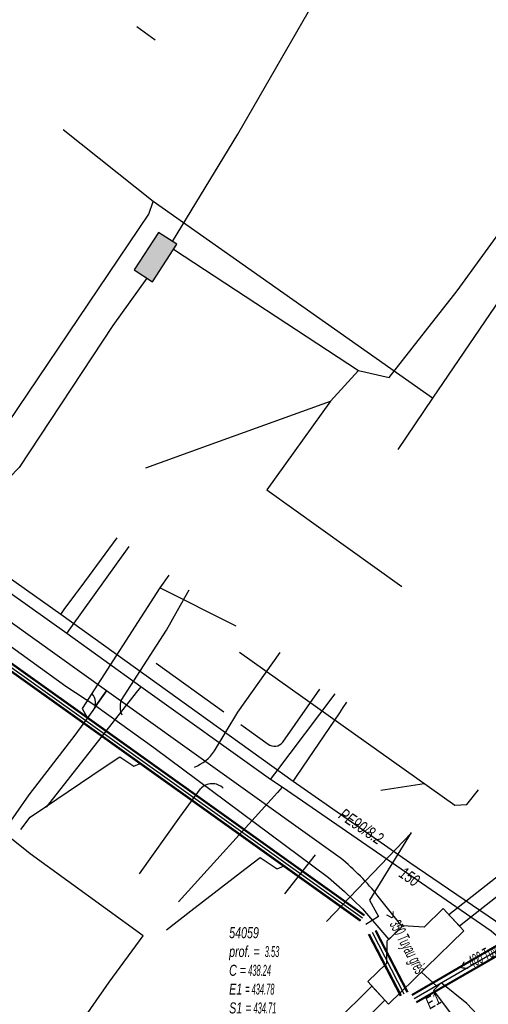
# Model space of a CAD drawing. Header units: metres. Extents: x 2695563 to 2696938, y 1260544 to 1262032.
# Tile 168 of 256: x 2696211 to 2696232, y 1261511 to 1261557. Entities that reach past the tile are written whole.
import ezdxf

# ---------------------------------------------------------------- set-up
doc = ezdxf.new("R2010")
doc.units = ezdxf.units.M
doc.header["$LTSCALE"] = 100
doc.linetypes.add('AUSGEZOGEN', pattern=[0])
for name, color, linetype in [('Eau portable_Cadastre des conduites_Conduite', 171, 'AUSGEZOGEN'), ('Eau potable_Cadastre des conduites_Conduite_Texte', 171, 'AUSGEZOGEN'), ('EU_Cadastre des conduites', 24, 'AUSGEZOGEN'), ('EU_Cadastre des conduites – Texte', 7, 'AUSGEZOGEN'), ('EU_Cadastre des conduites_Regard normalisé – Texte', 24, 'AUSGEZOGEN'), ('EU_Cadastre des conduites_Texte entrée-sortie', 24, 'AUSGEZOGEN'), ('Gaz_Cadastre des conduites_Conduite', 32, 'AUSGEZOGEN'), ('Gaz_Cadastre des conduites_Conduite_Texte', 32, 'AUSGEZOGEN'), ('Réseau électrique_Cadastre des conduite_Bord du tracé', 1, 'AUSGEZOGEN'), ('Réseau électrique_Cadastre des conduite_Tronçon de tracé', 1, 'AUSGEZOGEN'), ('Réseau électrique_Cadastre des conduites_Ouvrage_Surface-Ligne-Point', 1, 'AUSGEZOGEN'), ('TV_Cadastre des conduites_CONDUITE', 92, 'AUSGEZOGEN'), ('Télécommunications_SW_Cadastre des conduites_Bord du tracé', 94, 'AUSGEZOGEN'), ('Télécommunications_SW_Cadastre des conduites_Ouvrage', 94, 'AUSGEZOGEN')]:
    doc.layers.add(name, color=color, linetype=linetype)
doc.styles.add('ARIAL', font='arial.ttf')
pattern_1 = [(0, (2708005, 1273150), (6075, 6075), [6075, -6075]), (90, (2708005, 1273150), (-6075, 6075), [6075, -6075])]

# ---------------------------------------------------------------- blocks, each defined once
blk = doc.blocks.new('COMPLEXOBJECT_1635')
at = {"layer": 'Réseau électrique_Cadastre des conduite_Bord du tracé', "color": 1, "linetype": 'AUSGEZOGEN', "transparency": 33554687}
for points in [[(6224.452, 11518.396), (6213.746, 11526.058), (6213.247, 11525.361), (6215.913, 11523.448), (6223.915, 11517.49), (6224.647, 11516.853), (6225.471, 11516.056), (6226.672, 11514.656)], [(6226.672, 11514.656), (6227.285, 11515.245), (6226.196, 11516.622)]]:
    blk.add_lwpolyline(points, dxfattribs=at)
blk.add_arc((6217.306, 11509.627), 11.312, 38.1986, 50.8243, dxfattribs=at)
blk = doc.blocks.new('COMPLEXOBJECT_1636')
at = {"layer": 'Réseau électrique_Cadastre des conduite_Bord du tracé', "color": 1, "linetype": 'AUSGEZOGEN', "transparency": 33554687}
for points in [[(6213.247, 11525.361), (6213.746, 11526.058), (6197.2, 11537.898), (6174.251, 11554.532), (6155.091, 11568.252), (6145.699, 11574.988)], [(6144.677, 11574.5), (6148.545, 11571.707), (6157.356, 11565.476), (6169.598, 11556.684), (6172.409, 11554.613), (6178.488, 11550.242), (6180.617, 11548.662), (6197.089, 11536.96), (6211.868, 11526.262), (6213.247, 11525.361)]]:
    blk.add_lwpolyline(points, dxfattribs=at)
blk = doc.blocks.new('COMPLEXOBJECT_1968')
at = {"layer": 'Réseau électrique_Cadastre des conduite_Tronçon de tracé', "color": 1, "linetype": 'AUSGEZOGEN', "transparency": 33554687}
blk.add_line((6214.41, 11525.605), (6216.493, 11528.841), dxfattribs=at)
blk.add_arc((6215.25, 11525.314), 0.888, 160.892, 204.3369, dxfattribs=at)
blk = doc.blocks.new('COMPLEXOBJECT_1987')
at = {"layer": 'Réseau électrique_Cadastre des conduite_Tronçon de tracé', "color": 1, "linetype": 'AUSGEZOGEN', "transparency": 33554687}
for p, q in [((6221.815, 11523.7), (6223.522, 11526.128)), ((6219.897, 11524.506), (6221.145, 11523.604))]:
    blk.add_line(p, q, dxfattribs=at)
blk.add_arc((6221.431, 11523.993), 0.483, 233.654, 322.654, dxfattribs=at)
blk = doc.blocks.new('COMPLEXOBJECT_2682')
at = {"layer": 'Réseau électrique_Cadastre des conduite_Tronçon de tracé', "color": 1, "linetype": 'AUSGEZOGEN', "transparency": 33554687}
blk.add_lwpolyline([(6215.256, 11517.663), (6217.093, 11520.261), (6218.046, 11521.556)], dxfattribs=at)
blk.add_arc((6218.585, 11521.067), 0.727, 46.3063, 137.7649, dxfattribs=at)
blk = doc.blocks.new('COMPLEXOBJECT_2683')
at = {"layer": 'Réseau électrique_Cadastre des conduite_Tronçon de tracé', "color": 1, "linetype": 'AUSGEZOGEN', "transparency": 33554687}
blk.add_lwpolyline([(6218.689, 11523.299), (6219.764, 11525.081), (6221.697, 11527.81)], dxfattribs=at)
blk.add_arc((6217.057, 11524.372), 1.953, 291.2308, 326.6906, dxfattribs=at)

msp = doc.modelspace()

# ---------------------------------------------------------------- hatches: boundary and pattern name
at = {"layer": 'Réseau électrique_Cadastre des conduite_Bord du tracé', "lineweight": 18, "transparency": 33554687}
h = msp.add_hatch(dxfattribs=at)
h.set_pattern_fill('MUSTER', color=1, scale=6075, style=0, pattern_type=2)
h.set_pattern_definition(pattern_1)
h.paths.add_polyline_path([(2696214.217, 1261525.171), (2696214.716, 1261525.868), (2696198.17, 1261537.708), (2696175.221, 1261554.342), (2696156.061, 1261568.062), (2696146.669, 1261574.798), (2696146.604, 1261574.844), (2696146.538, 1261574.888), (2696146.471, 1261574.93), (2696146.403, 1261574.97), (2696146.333, 1261575.009), (2696146.263, 1261575.046), (2696146.192, 1261575.082), (2696146.12, 1261575.115), (2696146.047, 1261575.147), (2696145.973, 1261575.176), (2696145.899, 1261575.204), (2696145.824, 1261575.23), (2696145.748, 1261575.254), (2696145.672, 1261575.276), (2696145.595, 1261575.297), (2696145.518, 1261575.315), (2696145.44, 1261575.331), (2696145.362, 1261575.345), (2696145.284, 1261575.358), (2696145.205, 1261575.368), (2696145.126, 1261575.376), (2696145.047, 1261575.383), (2696144.968, 1261575.387), (2696144.889, 1261575.389), (2696144.809, 1261575.39), (2696144.73, 1261575.388), (2696144.65, 1261575.384), (2696144.571, 1261575.378), (2696144.492, 1261575.371), (2696144.414, 1261575.361), (2696144.335, 1261575.349), (2696144.471, 1261574.657), (2696144.561, 1261574.649), (2696144.598, 1261574.645), (2696144.634, 1261574.64), (2696144.671, 1261574.635), (2696144.707, 1261574.629), (2696144.744, 1261574.623), (2696144.78, 1261574.617), (2696144.816, 1261574.61), (2696144.853, 1261574.602), (2696144.889, 1261574.594), (2696144.925, 1261574.586), (2696144.961, 1261574.577), (2696144.996, 1261574.568), (2696145.032, 1261574.558), (2696145.067, 1261574.548), (2696145.103, 1261574.538), (2696145.138, 1261574.527), (2696145.173, 1261574.515), (2696145.208, 1261574.503), (2696145.243, 1261574.491), (2696145.278, 1261574.478), (2696145.312, 1261574.465), (2696145.346, 1261574.451), (2696145.381, 1261574.437), (2696145.415, 1261574.423), (2696145.448, 1261574.408), (2696145.482, 1261574.393), (2696145.515, 1261574.377), (2696145.549, 1261574.361), (2696145.582, 1261574.344), (2696145.614, 1261574.327), (2696145.647, 1261574.31), (2696149.515, 1261571.517), (2696158.326, 1261565.286), (2696170.568, 1261556.494), (2696173.379, 1261554.423), (2696179.458, 1261550.052), (2696181.587, 1261548.472), (2696198.059, 1261536.77), (2696212.838, 1261526.072)], flags=0)
h = msp.add_hatch(dxfattribs=at)
h.set_pattern_fill('MUSTER', color=1, scale=6075, style=0, pattern_type=2)
h.set_pattern_definition(pattern_1)
h.paths.add_polyline_path([(2696230.879, 1261515.084), (2696234.483, 1261517.911), (2696238.509, 1261521.481), (2696243.133, 1261525.914), (2696242.649, 1261526.419), (2696238.035, 1261521.995), (2696234.035, 1261518.449), (2696230.401, 1261515.598)], flags=0)
h = msp.add_hatch(dxfattribs=at)
h.set_pattern_fill('MUSTER', color=1, scale=6075, style=0, pattern_type=2)
h.set_pattern_definition(pattern_1)
h.paths.add_polyline_path([(2696227.642, 1261514.466), (2696228.255, 1261515.055), (2696227.166, 1261516.432), (2696227.116, 1261516.495), (2696227.066, 1261516.558), (2696227.015, 1261516.62), (2696226.964, 1261516.682), (2696226.912, 1261516.743), (2696226.86, 1261516.805), (2696226.807, 1261516.866), (2696226.754, 1261516.926), (2696226.701, 1261516.986), (2696226.647, 1261517.046), (2696226.592, 1261517.105), (2696226.538, 1261517.164), (2696226.483, 1261517.222), (2696226.427, 1261517.281), (2696226.371, 1261517.338), (2696226.315, 1261517.396), (2696226.258, 1261517.453), (2696226.201, 1261517.509), (2696226.143, 1261517.565), (2696226.085, 1261517.621), (2696226.027, 1261517.676), (2696225.968, 1261517.731), (2696225.909, 1261517.786), (2696225.849, 1261517.84), (2696225.789, 1261517.893), (2696225.729, 1261517.947), (2696225.668, 1261517.999), (2696225.607, 1261518.052), (2696225.546, 1261518.104), (2696225.484, 1261518.155), (2696225.422, 1261518.206), (2696214.716, 1261525.868), (2696214.217, 1261525.171), (2696216.883, 1261523.258), (2696224.885, 1261517.3), (2696225.617, 1261516.663), (2696226.441, 1261515.866)], flags=0)
h = msp.add_hatch(dxfattribs=at)
h.set_pattern_fill('MUSTER', color=1, scale=6075, style=0, pattern_type=2)
h.set_pattern_definition(pattern_1)
h.paths.add_polyline_path([(2696226.872, 1261512.328), (2696223.477, 1261508.959), (2696217.126, 1261502.286), (2696213.365, 1261499.042), (2696204.25, 1261490.191), (2696197.716, 1261484.112), (2696196.437, 1261482.827), (2696197.187, 1261482.049), (2696198.507, 1261483.314), (2696204.864, 1261489.559), (2696213.959, 1261498.392), (2696217.734, 1261501.648), (2696224.105, 1261508.343), (2696227.47, 1261511.683)], flags=0)
h = msp.add_hatch(dxfattribs=at)
h.set_pattern_fill('MUSTER', color=1, scale=6075, style=0, pattern_type=2)
h.set_pattern_definition(pattern_1)
h.paths.add_polyline_path([(2696235.852, 1261506.335), (2696234.94, 1261507.575), (2696231.227, 1261511.532), (2696230.045, 1261512.475), (2696229.687, 1261512.127), (2696230.596, 1261510.919), (2696234.301, 1261506.971), (2696235.474, 1261506.007)], flags=0)
at = {"layer": 'Réseau électrique_Cadastre des conduites_Ouvrage_Surface-Ligne-Point', "lineweight": 18, "transparency": 33554687}
h = msp.add_hatch(dxfattribs=at)
h.set_pattern_fill('MUSTER', color=1, scale=4050, style=0, pattern_type=2)
h.set_pattern_definition([(0, (2703955, 1269100), (4050, 4050), [4050, -4050]), (90, (2703955, 1269100), (-4050, 4050), [4050, -4050])])
h.paths.add_polyline_path([(2696227.637, 1261511.503), (2696231.085, 1261514.861), (2696230.137, 1261515.882), (2696229.27, 1261515.026), (2696228.284, 1261515.082), (2696227.549, 1261514.378), (2696227.536, 1261513.365), (2696226.684, 1261512.53)], flags=0)
at = {"layer": 'Télécommunications_SW_Cadastre des conduites_Ouvrage', "transparency": 33554687}
msp.add_hatch(color=7, dxfattribs=at).paths.add_polyline_path([(2696215.973, 1261545.167), (2696216.81, 1261544.62), (2696217.932, 1261546.336), (2696217.095, 1261546.883)])

# ---------------------------------------------------------------- linework, layer by layer
at = {"layer": 'Eau portable_Cadastre des conduites_Conduite', "color": 7, "linetype": 'AUSGEZOGEN', "transparency": 33554687}
for points in [[(2696236.131, 1261511.368), (2696234.611, 1261512.855), (2696234.143, 1261513.284), (2696232.343, 1261514.851), (2696222.763, 1261521.44), (2696222.226, 1261521.795), (2696216.277, 1261526.05), (2696212.894, 1261528.496), (2696197.985, 1261539.099), (2696182.323, 1261550.29), (2696181.305, 1261551.01), (2696177.163, 1261553.969), (2696169.139, 1261559.759), (2696156.312, 1261569.024), (2696153.225, 1261571.18), (2696152.551, 1261571.681), (2696144.818, 1261577.199), (2696144.516, 1261577.414), (2696142.665, 1261578.735)], [(2696212.894, 1261528.496), (2696213.08, 1261528.756), (2696215.746, 1261532.477)], [(2696216.277, 1261526.05), (2696216.073, 1261525.791), (2696211.939, 1261520.53)], [(2696222.226, 1261521.795), (2696222.418, 1261522.051), (2696225.188, 1261525.73)], [(2696222.763, 1261521.44), (2696222.541, 1261521.196), (2696218.001, 1261516.192)]]:
    msp.add_lwpolyline(points, dxfattribs=at)
at = {"layer": 'EU_Cadastre des conduites', "color": 24, "linetype": 'AUSGEZOGEN', "transparency": 33554687}
for p, q in [((2696216.935, 1261555.702), (2696216.096, 1261556.3)), ((2696217.562, 1261531.17), (2696217.157, 1261530.582)), ((2696220.65, 1261528.821), (2696217.157, 1261530.582)), ((2696227.288, 1261521.301), (2696229.269, 1261521.609)), ((2696224.787, 1261515.281), (2696228.684, 1261519.359))]:
    msp.add_line(p, q, dxfattribs=at)
at = {"layer": 'EU_Cadastre des conduites', "linetype": 'AUSGEZOGEN', "transparency": 33554687}
for p, q in [((2696188.404, 1261542.381), (2696226.337, 1261515.322)), ((2696188.416, 1261542.397), (2696226.349, 1261515.338)), ((2696188.427, 1261542.413), (2696226.36, 1261515.354)), ((2696188.579, 1261542.625), (2696226.512, 1261515.566)), ((2696188.59, 1261542.641), (2696226.523, 1261515.582)), ((2696188.602, 1261542.657), (2696226.535, 1261515.598)), ((2696237.201, 1261516.871), (2696228.699, 1261511.93)), ((2696237.212, 1261516.854), (2696228.71, 1261511.913)), ((2696237.222, 1261516.837), (2696228.72, 1261511.896)), ((2696237.402, 1261516.525), (2696228.9, 1261511.584)), ((2696237.412, 1261516.508), (2696228.91, 1261511.567)), ((2696237.423, 1261516.491), (2696228.921, 1261511.55)), ((2696227.015, 1261514.863), (2696228.475, 1261512.046)), ((2696227.035, 1261514.874), (2696228.495, 1261512.057)), ((2696227.056, 1261514.884), (2696228.516, 1261512.067)), ((2696226.704, 1261514.702), (2696228.164, 1261511.885)), ((2696226.725, 1261514.712), (2696228.185, 1261511.895)), ((2696226.745, 1261514.723), (2696228.205, 1261511.906))]:
    msp.add_line(p, q, dxfattribs=at)
at = {"layer": 'EU_Cadastre des conduites', "color": 255, "transparency": 33554687}
for p, q in [((2696188.503, 1261542.519), (2696226.436, 1261515.46)), ((2696237.312, 1261516.681), (2696228.81, 1261511.74)), ((2696226.88, 1261514.793), (2696228.34, 1261511.976))]:
    msp.add_line(p, q, dxfattribs=at)
at = {"layer": 'EU_Cadastre des conduites', "color": 24, "linetype": 'AUSGEZOGEN', "transparency": 33554687}
for points in [[(2696217.157, 1261530.582), (2696213.588, 1261525.048), (2696213.827, 1261524.639)], [(2696220.798, 1261527.635), (2696230.665, 1261520.617), (2696231.22, 1261520.657), (2696231.749, 1261521.318)], [(2696210.787, 1261519.51), (2696211.203, 1261520.073), (2696211.911, 1261520.55), (2696214.559, 1261522.332), (2696215.32, 1261522.844), (2696215.958, 1261522.406), (2696216.258, 1261522.536)], [(2696228.677, 1261519.366), (2696226.76, 1261516.26), (2696227.175, 1261515.515), (2696226.598, 1261515.15)], [(2696217.456, 1261514.907), (2696218.577, 1261515.774), (2696221.054, 1261517.684), (2696221.749, 1261518.22), (2696222.537, 1261517.695), (2696222.852, 1261517.832)]]:
    msp.add_lwpolyline(points, dxfattribs=at)
at = {"layer": 'Gaz_Cadastre des conduites_Conduite', "color": 32, "linetype": 'AUSGEZOGEN', "transparency": 33554687}
for points in [[(2696233.284, 1261514.698), (2696232.53, 1261515.302), (2696228.612, 1261517.983), (2696223.261, 1261521.704), (2696212.612, 1261529.369), (2696198.632, 1261539.264), (2696182.296, 1261550.95), (2696169.108, 1261560.386), (2696156.182, 1261569.653), (2696153.058, 1261571.912), (2696152.506, 1261572.314), (2696142.162, 1261579.617)], [(2696212.612, 1261529.369), (2696212.772, 1261529.586), (2696213.305, 1261530.311), (2696213.394, 1261530.432), (2696213.542, 1261530.634), (2696215.192, 1261532.876)], [(2696223.261, 1261521.704), (2696223.412, 1261521.928), (2696223.968, 1261522.747), (2696225.397, 1261524.857), (2696225.562, 1261525.101), (2696225.729, 1261525.347)]]:
    msp.add_lwpolyline(points, dxfattribs=at)
at = {"layer": 'Réseau électrique_Cadastre des conduite_Bord du tracé', "color": 1, "linetype": 'AUSGEZOGEN', "transparency": 33554687}
for points in [[(2696230.879, 1261515.084), (2696234.483, 1261517.911), (2696238.509, 1261521.481), (2696243.133, 1261525.914), (2696242.649, 1261526.419), (2696238.035, 1261521.995), (2696234.035, 1261518.449), (2696230.401, 1261515.598), (2696230.879, 1261515.084)], [(2696226.872, 1261512.328), (2696223.477, 1261508.959), (2696217.126, 1261502.286), (2696213.365, 1261499.042), (2696204.25, 1261490.191), (2696197.716, 1261484.112), (2696196.437, 1261482.827), (2696197.187, 1261482.049), (2696198.507, 1261483.314), (2696204.864, 1261489.559), (2696213.959, 1261498.392), (2696217.734, 1261501.648), (2696224.105, 1261508.343), (2696227.47, 1261511.683), (2696226.872, 1261512.328)], [(2696235.852, 1261506.335), (2696234.94, 1261507.575), (2696231.227, 1261511.532), (2696230.045, 1261512.475), (2696229.687, 1261512.127), (2696230.596, 1261510.919), (2696234.301, 1261506.971), (2696235.474, 1261506.007), (2696235.852, 1261506.335)]]:
    msp.add_lwpolyline(points, close=True, dxfattribs=at)
at = {"layer": 'Réseau électrique_Cadastre des conduite_Tronçon de tracé', "color": 1, "linetype": 'AUSGEZOGEN', "transparency": 33554687}
for p, q in [((2696217.958, 1261529.539), (2696218.494, 1261530.5)), ((2696217.463, 1261528.651), (2696217.958, 1261529.539)), ((2696220.085, 1261524.88), (2696216.979, 1261527.122)), ((2696214.094, 1261524.955), (2696214.427, 1261525.463)), ((2696213.271, 1261523.828), (2696214.094, 1261524.955)), ((2696211.164, 1261521.096), (2696213.271, 1261523.828)), ((2696222.876, 1261516.561), (2696224.287, 1261518.339)), ((2696229.866, 1261512.301), (2696229.144, 1261512.97))]:
    msp.add_line(p, q, dxfattribs=at)
for points in [[(2696211.205, 1261518.39), (2696209.966, 1261519.376), (2696211.164, 1261521.096)], [(2696212.518, 1261505.872), (2696214.954, 1261509.226), (2696213.397, 1261510.446), (2696214.832, 1261512.5), (2696216.384, 1261514.634), (2696211.205, 1261518.39)]]:
    msp.add_lwpolyline(points, dxfattribs=at)
msp.add_arc((2696213.57, 1261525.313), 0.635, 325.6794, 42.2009, dxfattribs=at)
at = {"layer": 'Réseau électrique_Cadastre des conduites_Ouvrage_Surface-Ligne-Point', "color": 1, "linetype": 'AUSGEZOGEN', "transparency": 33554687}
msp.add_lwpolyline([(2696227.637, 1261511.503), (2696231.085, 1261514.861), (2696230.137, 1261515.882), (2696229.27, 1261515.026), (2696228.284, 1261515.082), (2696227.549, 1261514.378), (2696227.536, 1261513.365), (2696226.684, 1261512.53), (2696227.637, 1261511.503)], close=True, dxfattribs=at)
at = {"layer": 'TV_Cadastre des conduites_CONDUITE', "color": 92, "linetype": 'AUSGEZOGEN', "transparency": 33554687}
for p, q in [((2696216.846, 1261548.301), (2696212.729, 1261551.579)), ((2696229.65, 1261539.284), (2696216.846, 1261548.301)), ((2696233.685, 1261545.224), (2696229.65, 1261539.284)), ((2696229.65, 1261539.284), (2696228.055, 1261536.935))]:
    msp.add_line(p, q, dxfattribs=at)
msp.add_lwpolyline([(2696196.067, 1261511.917), (2696203.664, 1261526.157), (2696204.638, 1261529.368), (2696207.883, 1261534.724), (2696216.654, 1261547.722), (2696216.846, 1261548.301)], dxfattribs=at)
at = {"layer": 'Télécommunications_SW_Cadastre des conduites_Bord du tracé', "color": 94, "linetype": 'AUSGEZOGEN', "transparency": 33554687}
for p, q in [((2696217.785, 1261546.111), (2696226.252, 1261540.549)), ((2696226.252, 1261540.549), (2696224.974, 1261539.143))]:
    msp.add_line(p, q, dxfattribs=at)
for points in [[(2696217.733, 1261546.466), (2696220.729, 1261551.388), (2696226.133, 1261560.786), (2696227.251, 1261562.681)], [(2696226.252, 1261540.549), (2696227.667, 1261540.227), (2696229.332, 1261542.352), (2696230.781, 1261544.2), (2696235.481, 1261550.675)], [(2696216.552, 1261544.789), (2696214.999, 1261542.61), (2696210.707, 1261536.104), (2696204.891, 1261530.089), (2696204.484, 1261529.45), (2696200.808, 1261524.287)], [(2696216.507, 1261536.091), (2696219.33, 1261537.108), (2696224.974, 1261539.143)], [(2696224.974, 1261539.143), (2696222.061, 1261535.08), (2696228.237, 1261530.651)]]:
    msp.add_lwpolyline(points, dxfattribs=at)
at = {"layer": 'Télécommunications_SW_Cadastre des conduites_Ouvrage', "color": 94, "transparency": 33554687}
msp.add_lwpolyline([(2696215.973, 1261545.167), (2696216.81, 1261544.62), (2696217.932, 1261546.336), (2696217.095, 1261546.883), (2696215.973, 1261545.167)], close=True, dxfattribs=at)

# ---------------------------------------------------------------- block references
at = {"layer": 'Réseau électrique_Cadastre des conduite_Bord du tracé', "color": 1, "linetype": 'AUSGEZOGEN', "lineweight": -3, "transparency": 33554687}
for name in ['COMPLEXOBJECT_1636', 'COMPLEXOBJECT_1635']:
    msp.add_blockref(name, (2690000.97, 1249999.81), dxfattribs=at)
at = {"layer": 'Réseau électrique_Cadastre des conduite_Tronçon de tracé', "color": 1, "linetype": 'AUSGEZOGEN', "lineweight": -3, "transparency": 33554687}
for name in ['COMPLEXOBJECT_1968', 'COMPLEXOBJECT_2683', 'COMPLEXOBJECT_1987', 'COMPLEXOBJECT_2682']:
    msp.add_blockref(name, (2690000.97, 1249999.81), dxfattribs=at)

# ---------------------------------------------------------------- texts
at = {"layer": 'Eau potable_Cadastre des conduites_Conduite_Texte', "color": 7, "transparency": 33554687, "insert": (2696228.594, 1261517.339), "char_height": 0.55426, "width": 1.10014, "attachment_point": 5, "rotation": 325.4805, "style": 'ARIAL'}
msp.add_mtext('\\A1;{\\fArial|i1|b0;\\H0.554263;\\W0.700000;\\C7;150}\\P', dxfattribs=at)
at = {"layer": 'EU_Cadastre des conduites – Texte', "color": 24, "transparency": 33554687, "char_height": 0.55705, "width": 6, "attachment_point": 5, "style": 'ARIAL'}
for s, insert, rotation in [('\\A1;{\\fArial|b0|i1|c0|p34;\\W0.7;> \\W0.49;350 Tuyau grès}', (2696228.346, 1261514.299), 297.9342), ('\\A1;{\\fArial|b0|i1|c0|p34;\\W0.7;< \\W0.49;400 Tuyau grès}', (2696232.334, 1261513.826), 28.1376)]:
    msp.add_mtext(s, dxfattribs=dict(at, insert=insert, rotation=rotation))
at = {"layer": 'EU_Cadastre des conduites_Regard normalisé – Texte', "color": 24, "transparency": 33554687, "insert": (2696220.329, 1261515.027), "char_height": 0.50641, "width": 2.83527, "attachment_point": 1, "line_spacing_factor": 1.024096, "style": 'ARIAL'}
msp.add_mtext('\\A1;{\\fArial|b0|i1|c0|p34;\\W0.69382;54059}\\P{\\fArial|b0|i1|c0|p34;\\H0.99721x;\\W0.69382;prof. = \\W0.48567; 3.53}\\P{\\fArial|b0|i1|c0|p34;\\H0.99721x;\\W0.69382;C =\\W0.48567; 438.24}\\P{\\fArial|b0|i1|c0|p34;\\H0.99721x;\\W0.69382;E1 \\W0.48567;= 434.78}\\P{\\fArial|b0|i1|c0|p34;\\H0.99721x;\\W0.69382;S1 =\\W0.48567; 434.71}', dxfattribs=at)
at = {"layer": 'EU_Cadastre des conduites_Texte entrée-sortie', "color": 24, "transparency": 33554687, "insert": (2696229.528, 1261511.249), "char_height": 0.55705, "width": 0.85544, "attachment_point": 7, "rotation": 30.2013, "style": 'ARIAL'}
msp.add_mtext('\\A1;{\\fArial|i1|b0;\\H0.557054;\\W0.700000;\\C24;E1}\\P', dxfattribs=at)
at = {"layer": 'Gaz_Cadastre des conduites_Conduite_Texte', "color": 32, "transparency": 33554687, "insert": (2696226.381, 1261519.647), "char_height": 0.55825, "width": 2.44918, "attachment_point": 5, "rotation": 325.6173, "style": 'ARIAL'}
msp.add_mtext('\\A1;{\\fArial|i1|b0;\\H0.558250;\\W0.700000;\\C32;PE90/8.2}\\P', dxfattribs=at)

doc.saveas('drawing.dxf')
